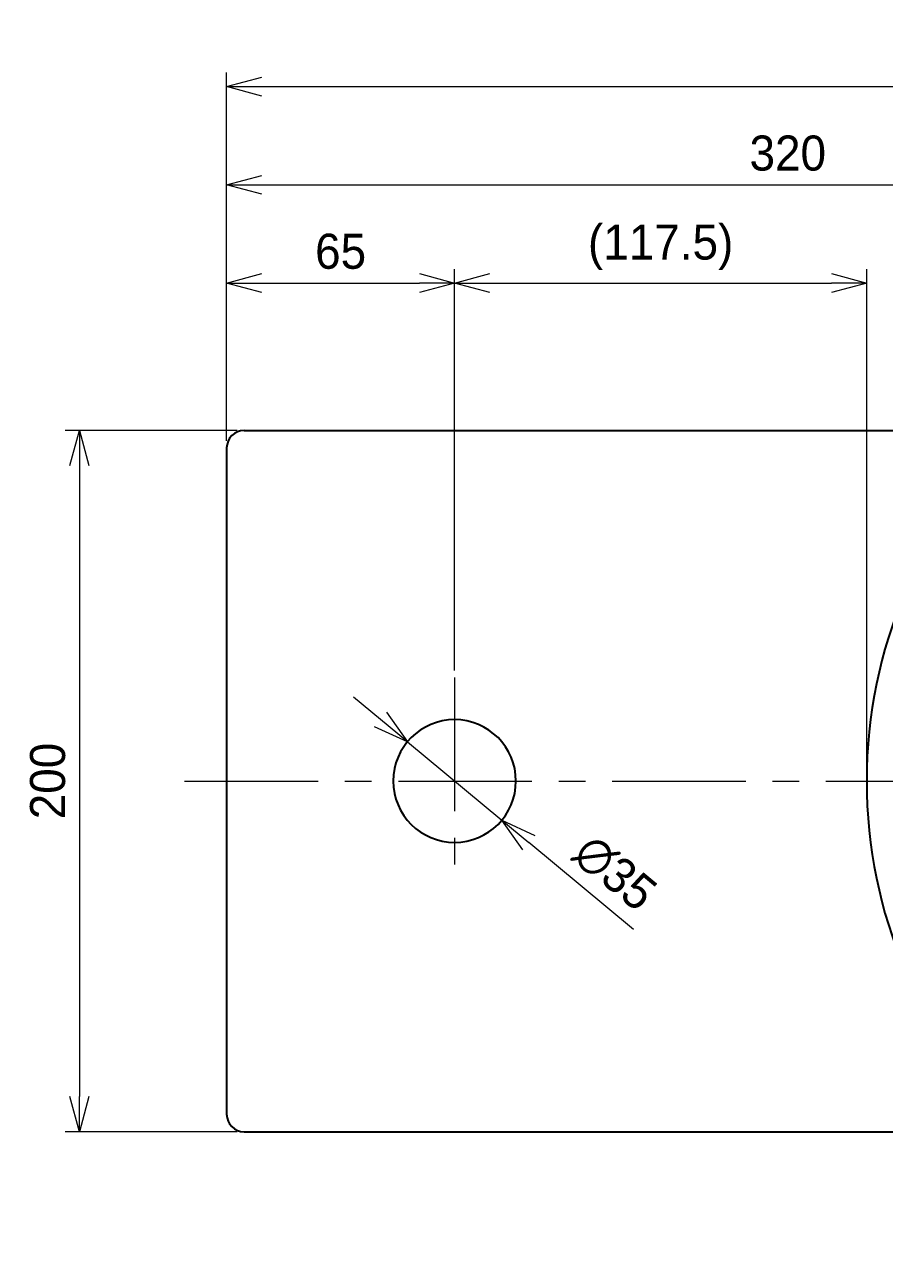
# Model space of a CAD drawing. Header units: millimetres. Extents: x 0 to 2470, y 0 to 1590.
# Tile 4 of 7: x 417 to 662, y 756 to 1109. Entities that reach past the tile are written whole.
import ezdxf

# ---------------------------------------------------------------- set-up
doc = ezdxf.new("R2010")
doc.units = ezdxf.units.MM
doc.header["$LTSCALE"] = 0.3
doc.linetypes.add('CENTER', pattern=[50.8, 31.75, -6.35, 6.35, -6.35])
for name, color, linetype, lineweight in [('中心線', 4, 'CENTER', 18), ('実線', 3, 'Continuous', 35), ('寸法', 2, 'Continuous', 18)]:
    doc.layers.add(name, color=color, linetype=linetype, lineweight=lineweight)
doc.styles.add('MS Pゴシック', font='txt')
doc.dimstyles.new('MyDim S＝1：4', dxfattribs={"dimtxt": 2.5, "dimasz": 2.5, "dimexe": 1, "dimexo": 0.5, "dimgap": 1, "dimtad": 3, "dimdsep": 46, "dimtxsty": 'MS Pゴシック', "dimblk": 'OPEN30', "dimcen": 0, "dimclrd": 256, "dimclre": 256, "dimclrt": 256, "dimazin": 2, "dimtfac": 1, "dimtmove": 0, "dimatfit": 3, "dimldrblk": 'OPEN30', "dimfxl": 1, "dimlwd": 18, "dimlwe": 18, "dimarcsym": 0})

# ---------------------------------------------------------------- blocks, each defined once
blk = doc.blocks.new('_Open30')
at = {"color": 0, "lineweight": -2}
for p, q in [((-1, 0.268), (0, 0)), ((0, 0), (-1, -0.268)), ((0, 0), (-1, 0))]:
    blk.add_line(p, q, dxfattribs=at)
blk = doc.blocks.new('*D7')
at = {"layer": 'Defpoints', "color": 0, "transparency": 16777216}
for p in [(479.15, 993.85), (432.15, 793.85), (479.15, 793.85)]:
    blk.add_point(p, dxfattribs=at)
at = {"layer": '寸法', "lineweight": 18, "transparency": 16777216}
for p, q in [((477.15, 993.85), (428.15, 993.85)), ((432.15, 983.85), (432.15, 803.85)), ((477.15, 793.85), (428.15, 793.85))]:
    blk.add_line(p, q, dxfattribs=at)
at = {"layer": '寸法', "lineweight": 18, "transparency": 16777216, "xscale": 10, "yscale": 10, "zscale": 10}
for p, rotation in [((432.15, 993.85), 90), ((432.15, 793.85), 270)]:
    blk.add_blockref('_Open30', p, dxfattribs=dict(at, rotation=rotation))
at = {"layer": '寸法', "transparency": 16777216, "insert": (423.15, 893.85), "char_height": 10, "attachment_point": 5, "rotation": 90, "style": 'MS Pゴシック'}
blk.add_mtext('200', dxfattribs=at)
blk = doc.blocks.new('*D8')
at = {"layer": 'Defpoints', "color": 0, "transparency": 16777216}
for p in [(539.15, 1035.85), (474.15, 988.85), (539.15, 923.35)]:
    blk.add_point(p, dxfattribs=at)
at = {"layer": '寸法', "lineweight": 18, "transparency": 16777216}
for p, q in [((474.15, 990.85), (474.15, 1039.85)), ((539.15, 925.35), (539.15, 1039.85)), ((484.15, 1035.85), (529.15, 1035.85))]:
    blk.add_line(p, q, dxfattribs=at)
at = {"layer": '寸法', "lineweight": 18, "transparency": 16777216, "xscale": 10, "yscale": 10, "zscale": 10, "rotation": 180}
blk.add_blockref('_Open30', (474.15, 1035.85), dxfattribs=at)
at = {"layer": '寸法', "lineweight": 18, "transparency": 16777216, "xscale": 10, "yscale": 10, "zscale": 10}
blk.add_blockref('_Open30', (539.15, 1035.85), dxfattribs=at)
at = {"layer": '寸法', "transparency": 16777216, "insert": (506.65, 1044.85), "char_height": 10, "attachment_point": 5, "style": 'MS Pゴシック'}
blk.add_mtext('65', dxfattribs=at)
blk = doc.blocks.new('*D9')
at = {"layer": 'Defpoints', "color": 0, "transparency": 16777216}
for p in [(794.15, 1063.85), (794.15, 1043.35), (474.15, 988.85)]:
    blk.add_point(p, dxfattribs=at)
at = {"layer": '寸法', "lineweight": 18, "transparency": 16777216}
for p, q in [((474.15, 990.85), (474.15, 1067.85)), ((794.15, 1045.35), (794.15, 1067.85)), ((484.15, 1063.85), (784.15, 1063.85))]:
    blk.add_line(p, q, dxfattribs=at)
at = {"layer": '寸法', "lineweight": 18, "transparency": 16777216, "xscale": 10, "yscale": 10, "zscale": 10, "rotation": 180}
blk.add_blockref('_Open30', (474.15, 1063.85), dxfattribs=at)
at = {"layer": '寸法', "lineweight": 18, "transparency": 16777216, "xscale": 10, "yscale": 10, "zscale": 10}
blk.add_blockref('_Open30', (794.15, 1063.85), dxfattribs=at)
at = {"layer": '寸法', "transparency": 16777216, "insert": (634.15, 1072.85), "char_height": 10, "attachment_point": 5, "style": 'MS Pゴシック'}
blk.add_mtext('320', dxfattribs=at)
blk = doc.blocks.new('*D10')
at = {"layer": 'Defpoints', "color": 0, "transparency": 16777216}
for p in [(931.65, 1091.85), (474.15, 988.85), (931.65, 893.85)]:
    blk.add_point(p, dxfattribs=at)
at = {"layer": '寸法', "lineweight": 18, "transparency": 16777216}
for p, q in [((474.15, 990.85), (474.15, 1095.85)), ((931.65, 895.85), (931.65, 1095.85)), ((484.15, 1091.85), (921.65, 1091.85))]:
    blk.add_line(p, q, dxfattribs=at)
at = {"layer": '寸法', "lineweight": 18, "transparency": 16777216, "xscale": 10, "yscale": 10, "zscale": 10, "rotation": 180}
blk.add_blockref('_Open30', (474.15, 1091.85), dxfattribs=at)
at = {"layer": '寸法', "lineweight": 18, "transparency": 16777216, "xscale": 10, "yscale": 10, "zscale": 10}
blk.add_blockref('_Open30', (931.65, 1091.85), dxfattribs=at)
at = {"layer": '寸法', "transparency": 16777216, "insert": (702.9, 1102.04), "char_height": 10, "attachment_point": 5, "style": 'MS Pゴシック'}
blk.add_mtext('(457.5)', dxfattribs=at)
blk = doc.blocks.new('*D17')
at = {"layer": 'Defpoints', "color": 0, "transparency": 16777216}
for p in [(539.15, 1035.85), (656.65, 1035.85), (656.65, 893.85)]:
    blk.add_point(p, dxfattribs=at)
at = {"layer": '寸法', "lineweight": 18, "transparency": 16777216}
for p, q in [((539.15, 1037.85), (539.15, 1039.85)), ((656.65, 895.85), (656.65, 1039.85)), ((549.15, 1035.85), (646.65, 1035.85))]:
    blk.add_line(p, q, dxfattribs=at)
at = {"layer": '寸法', "lineweight": 18, "transparency": 16777216, "xscale": 10, "yscale": 10, "zscale": 10, "rotation": 180}
blk.add_blockref('_Open30', (539.15, 1035.85), dxfattribs=at)
at = {"layer": '寸法', "lineweight": 18, "transparency": 16777216, "xscale": 10, "yscale": 10, "zscale": 10}
blk.add_blockref('_Open30', (656.65, 1035.85), dxfattribs=at)
at = {"layer": '寸法', "transparency": 16777216, "insert": (597.9, 1046.04), "char_height": 10, "attachment_point": 5, "style": 'MS Pゴシック'}
blk.add_mtext('(117.5)', dxfattribs=at)
blk = doc.blocks.new('*D25')
at = {"layer": 'Defpoints', "color": 0, "transparency": 16777216}
for p in [(525.68, 905.02), (552.63, 882.68)]:
    blk.add_point(p, dxfattribs=at)
at = {"layer": '寸法', "lineweight": 18, "transparency": 16777216}
for p, q in [((517.98, 911.4), (510.28, 917.78)), ((525.68, 905.02), (552.63, 882.68)), ((590.2, 851.55), (560.32, 876.3))]:
    blk.add_line(p, q, dxfattribs=at)
at = {"layer": '寸法', "lineweight": 18, "transparency": 16777216, "xscale": 10, "yscale": 10, "zscale": 10}
for p, rotation in [((525.68, 905.02), 320.3499385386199), ((552.63, 882.68), 140.3499385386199)]:
    blk.add_blockref('_Open30', p, dxfattribs=dict(at, rotation=rotation))
at = {"layer": '寸法', "transparency": 16777216, "insert": (584.85, 867.66), "char_height": 10, "attachment_point": 5, "rotation": 320.3499, "style": 'MS Pゴシック'}
blk.add_mtext('∅35', dxfattribs=at)

msp = doc.modelspace()

# ---------------------------------------------------------------- linework, layer by layer
at = {"layer": '中心線', "ltscale": 4}
for p, q in [((539.151, 923.35), (539.151, 864.35)), ((462.151, 893.85), (943.651, 893.85))]:
    msp.add_line(p, q, dxfattribs=at)
at = {"layer": '実線'}
for p, q in [((479.151, 993.85), (699.778, 993.85)), ((474.151, 988.85), (474.151, 798.85)), ((479.151, 793.85), (699.778, 793.85))]:
    msp.add_line(p, q, dxfattribs=at)
for centre, radius, start, end in [((794.151, 893.85), 137.5, 0, 359.99999), ((479.151, 988.85), 5, 90, 179.99999), ((539.151, 893.85), 17.5, 0, 359.99999), ((479.151, 798.85), 5, 180.00001, 270)]:
    msp.add_arc(centre, radius, start, end, dxfattribs=at)

# ---------------------------------------------------------------- dimensions: what is measured, and where the dimension line sits
at = {"layer": '寸法'}
dim = msp.add_linear_dim(base=(931.651, 1091.85), p1=(474.151, 988.85), p2=(931.651, 893.85), text='(<>)', dimstyle='MyDim S＝1：4', dxfattribs=at)
dim.commit()
dim.dimension.update_dxf_attribs({"geometry": '*D10', "text_midpoint": (702.901, 1102.043)})
for base, p2, picture, middle in [((794.151, 1063.85), (794.151, 1043.35), '*D9', (634.151, 1072.85)), ((539.151, 1035.85), (539.151, 923.35), '*D8', (506.651, 1044.85))]:
    dim = msp.add_linear_dim(base=base, p1=(474.151, 988.85), p2=p2, dimstyle='MyDim S＝1：4', dxfattribs=at)
    dim.commit()
    dim.dimension.update_dxf_attribs({"geometry": picture, "text_midpoint": middle})
dim = msp.add_linear_dim(base=(656.651, 1035.85), p1=(539.151, 1035.85), p2=(656.651, 893.85), text='(<>)', dimstyle='MyDim S＝1：4', override={"dimdec": 1}, dxfattribs=at)
dim.commit()
dim.dimension.update_dxf_attribs({"geometry": '*D17', "text_midpoint": (597.901, 1046.043)})
dim = msp.add_linear_dim(base=(432.151, 793.85), p1=(479.151, 993.85), p2=(479.151, 793.85), angle=90, dimstyle='MyDim S＝1：4', dxfattribs=at)
dim.commit()
dim.dimension.update_dxf_attribs({"geometry": '*D7', "text_midpoint": (423.151, 893.85)})
dim = msp.add_diameter_dim_2p(p1=(525.677, 905.017), p2=(552.625, 882.684), dimstyle='MyDim S＝1：4', dxfattribs=at)
dim.commit()
dim.dimension.update_dxf_attribs({"geometry": '*D25', "text_midpoint": (584.853, 867.664)})

doc.saveas('drawing.dxf')
